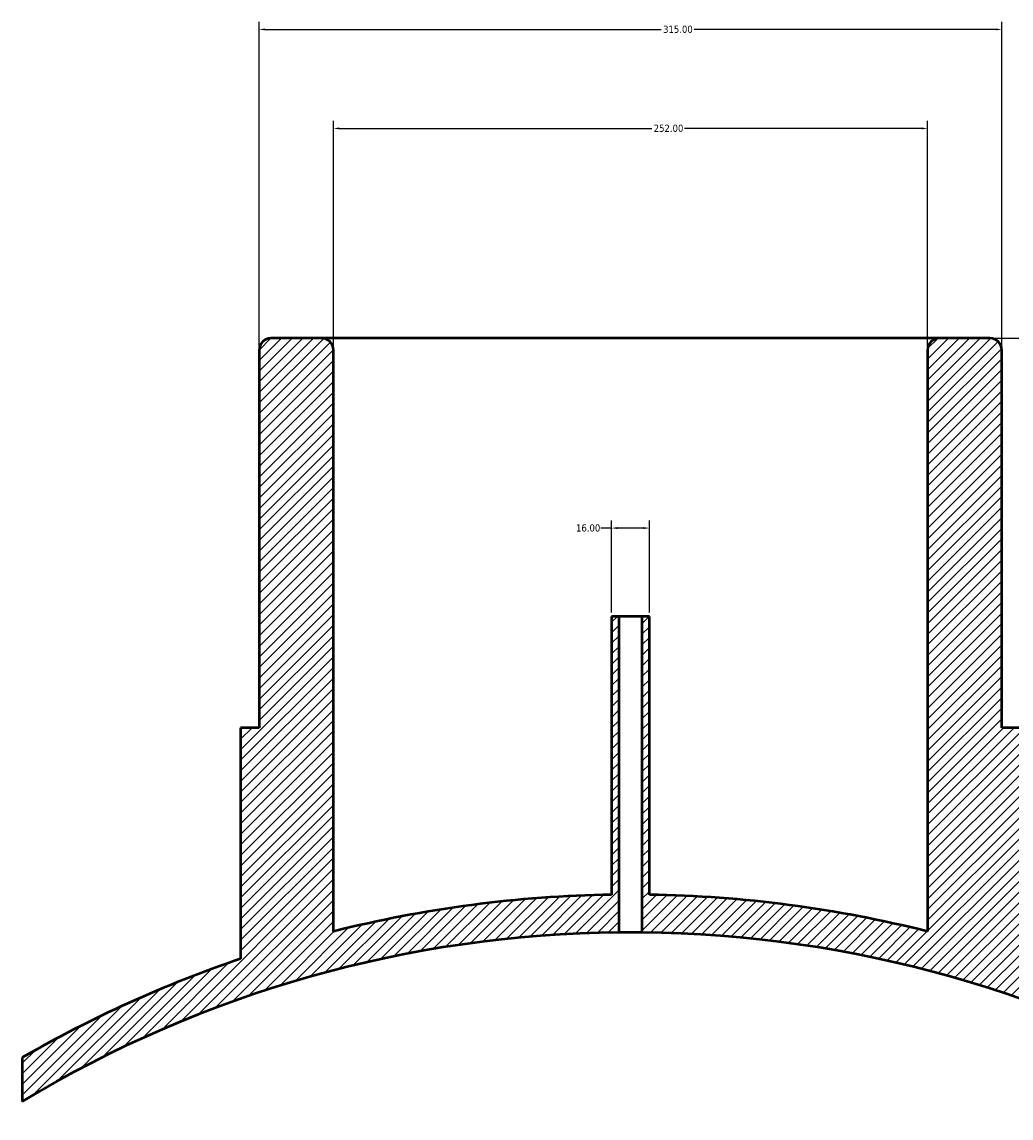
# Model space of a CAD drawing. Header units: millimetres. Extents: x -409 to 1793, y -460 to 2513.
# Tile 6 of 7: x 333 to 753, y 2048 to 2513. Entities that reach past the tile are written whole.
import ezdxf

# ---------------------------------------------------------------- set-up
doc = ezdxf.new("R2010")
doc.units = ezdxf.units.MM
for name, color, linetype, lineweight in [('Dimension (ANSI)', 7, 'Continuous', 25), ('Hatch (ANSI)', 7, 'Continuous', 18), ('Visible (ANSI)', 7, 'Continuous', 50)]:
    doc.layers.add(name, color=color, linetype=linetype, lineweight=lineweight)
doc.styles.add('Note Text (ANSI)', font='tahoma.ttf')
doc.dimstyles.new('Default - mm (ANSI)', dxfattribs={"dimtxt": 3.048, "dimasz": 2.5, "dimexe": 3.175, "dimexo": 1.6002, "dimgap": 0.8, "dimtad": 0, "dimtoh": 1, "dimrnd": 1e-08, "dimzin": 4, "dimdsep": 46, "dimtxsty": 'Note Text (ANSI)', "dimcen": 0.09, "dimdle": 10, "dimclrd": 256, "dimclre": 256, "dimclrt": 256, "dimadec": 1, "dimazin": 1, "dimtfac": 1, "dimtofl": 0, "dimtmove": 0, "dimatfit": 3, "dimfxl": 1, "dimtolj": 1, "dimtzin": 4, "dimlwd": -1, "dimlwe": -1, "dimarcsym": 0})

# ---------------------------------------------------------------- blocks, each defined once
blk = doc.blocks.new('*D7')
at = {"layer": 'Defpoints', "color": 0, "transparency": 16777216}
for p in [(749.03, 2509.77), (434.03, 2373.77), (749.03, 2373.77)]:
    blk.add_point(p, dxfattribs=at)
at = {"layer": 'Dimension (ANSI)', "transparency": 16777216}
for p, q in [((434.03, 2375.37), (434.03, 2512.94)), ((749.03, 2375.37), (749.03, 2512.94)), ((436.53, 2509.77), (604.56, 2509.77)), ((746.53, 2509.77), (618.5, 2509.77))]:
    blk.add_line(p, q, dxfattribs=at)
for points in [[(436.53, 2510.18), (436.53, 2509.35), (434.03, 2509.77)], [(746.53, 2510.18), (746.53, 2509.35), (749.03, 2509.77)]]:
    blk.add_solid(points, dxfattribs=at)
at = {"layer": 'Dimension (ANSI)', "transparency": 16777216, "insert": (605.36, 2511.36), "char_height": 3.048, "attachment_point": 1, "style": 'Note Text (ANSI)'}
blk.add_mtext('\\A1;315.00', dxfattribs=at)
blk = doc.blocks.new('*D8')
at = {"layer": 'Defpoints', "color": 0, "transparency": 16777216}
for p in [(717.53, 2467.77), (465.53, 2373.77), (717.53, 2373.77)]:
    blk.add_point(p, dxfattribs=at)
at = {"layer": 'Dimension (ANSI)', "transparency": 16777216}
for p, q in [((465.53, 2375.37), (465.53, 2470.94)), ((717.53, 2375.37), (717.53, 2470.94)), ((468.03, 2467.77), (600.57, 2467.77)), ((715.03, 2467.77), (614.49, 2467.77))]:
    blk.add_line(p, q, dxfattribs=at)
for points in [[(468.03, 2468.18), (468.03, 2467.35), (465.53, 2467.77)], [(715.03, 2468.18), (715.03, 2467.35), (717.53, 2467.77)]]:
    blk.add_solid(points, dxfattribs=at)
at = {"layer": 'Dimension (ANSI)', "transparency": 16777216, "insert": (601.37, 2469.36), "char_height": 3.048, "attachment_point": 1, "style": 'Note Text (ANSI)'}
blk.add_mtext('\\A1;252.00', dxfattribs=at)
blk = doc.blocks.new('*D9')
at = {"layer": 'Defpoints', "color": 0, "transparency": 16777216}
for p in [(599.53, 2298.24), (583.53, 2260.77), (599.53, 2260.77)]:
    blk.add_point(p, dxfattribs=at)
at = {"layer": 'Dimension (ANSI)', "transparency": 16777216}
for p, q in [((583.53, 2298.24), (579.01, 2298.24)), ((583.53, 2262.37), (583.53, 2301.42)), ((597.03, 2298.24), (586.03, 2298.24)), ((599.53, 2262.37), (599.53, 2301.42))]:
    blk.add_line(p, q, dxfattribs=at)
for points in [[(586.03, 2298.66), (586.03, 2297.83), (583.53, 2298.24)], [(597.03, 2298.66), (597.03, 2297.83), (599.53, 2298.24)]]:
    blk.add_solid(points, dxfattribs=at)
at = {"layer": 'Dimension (ANSI)', "transparency": 16777216, "insert": (568.42, 2299.83), "char_height": 3.048, "attachment_point": 1, "style": 'Note Text (ANSI)'}
blk.add_mtext('\\A1;16.00', dxfattribs=at)
blk = doc.blocks.new('*D10')
at = {"layer": 'Defpoints', "color": 0, "transparency": 16777216}
for p in [(787.12, 2086.93), (591.53, 1626.77)]:
    blk.add_point(p, dxfattribs=at)
at = {"layer": 'Dimension (ANSI)', "transparency": 16777216}
for p, q in [((778.86, 2104.81), (794.72, 2104.81)), ((794.72, 2104.81), (788.1, 2089.23))]:
    blk.add_line(p, q, dxfattribs=at)
blk.add_solid([(787.71, 2089.39), (788.48, 2089.06), (787.12, 2086.93)], dxfattribs=at)
at = {"layer": 'Dimension (ANSI)', "transparency": 16777216, "insert": (763.23, 2106.39), "char_height": 3.048, "attachment_point": 1, "style": 'Note Text (ANSI)'}
blk.add_mtext('\\A1;R500.00', dxfattribs=at)
blk = doc.blocks.new('*D11')
at = {"layer": 'Defpoints', "color": 0, "transparency": 16777216}
for p in [(722.53, 2378.77), (591.53, 1626.77), (983.53, 1626.77)]:
    blk.add_point(p, dxfattribs=at)
at = {"layer": 'Dimension (ANSI)', "transparency": 16777216}
for p, q in [((724.13, 2378.77), (986.71, 2378.77)), ((983.53, 2376.27), (983.53, 1951.74)), ((983.53, 1629.27), (983.53, 1937.8)), ((593.13, 1626.77), (986.71, 1626.77))]:
    blk.add_line(p, q, dxfattribs=at)
for points in [[(983.11, 2376.27), (983.95, 2376.27), (983.53, 2378.77)], [(983.11, 1629.27), (983.95, 1629.27), (983.53, 1626.77)]]:
    blk.add_solid(points, dxfattribs=at)
at = {"layer": 'Dimension (ANSI)', "transparency": 16777216, "insert": (981.94, 1938.6), "char_height": 3.048, "attachment_point": 1, "rotation": 90, "style": 'Note Text (ANSI)'}
blk.add_mtext('\\A1;752.00', dxfattribs=at)

msp = doc.modelspace()

# ---------------------------------------------------------------- hatches: boundary and pattern name
at = {"layer": 'Hatch (ANSI)'}
h = msp.add_hatch(dxfattribs=at)
h.set_pattern_fill('ANSI31', color=256, scale=25.4, style=0)
h.set_pattern_definition([(45, (0, 0), (-2.245064, 2.245064), [])])
edge = h.paths.add_edge_path()
edge.add_line((599.531, 2260.768), (596.331, 2260.768))
edge.add_line((596.331, 2260.768), (596.331, 2126.745))
edge.add_ellipse((591.531, 1626.768), major_axis=(499.977, -4.8), ratio=1, start_angle=59.48573, end_angle=90, ccw=False)
edge.add_line((849.531, 2055.062), (849.531, 2073.637))
edge.add_ellipse((591.531, 1626.768), major_axis=(-446.869, 258), ratio=1, start_angle=270, end_angle=281.30719)
edge.add_line((756.906, 2115.549), (756.906, 2213.568))
edge.add_line((756.906, 2213.568), (749.031, 2213.568))
edge.add_line((749.031, 2213.568), (749.031, 2373.768))
edge.add_ellipse((744.031, 2373.768), major_axis=(0, 5), ratio=1, start_angle=270, end_angle=360)
edge.add_line((744.031, 2378.768), (722.531, 2378.768))
edge.add_ellipse((722.531, 2373.768), major_axis=(-5, 0), ratio=1, start_angle=270, end_angle=360)
edge.add_line((717.531, 2373.768), (717.531, 2127.148))
edge.add_ellipse((591.531, 1626.768), major_axis=(-500.38, 126), ratio=1, start_angle=270, end_angle=283.24539)
edge.add_line((599.531, 2142.706), (599.531, 2260.768))
edge = h.paths.add_edge_path()
edge.add_line((586.731, 2260.768), (583.531, 2260.768))
edge.add_line((583.531, 2260.768), (583.531, 2142.706))
edge.add_ellipse((591.531, 1626.768), major_axis=(-515.938, -8), ratio=1, start_angle=270, end_angle=283.24539)
edge.add_line((465.531, 2127.148), (465.531, 2373.768))
edge.add_ellipse((460.531, 2373.768), major_axis=(0, 5), ratio=1, start_angle=270, end_angle=360)
edge.add_line((460.531, 2378.768), (439.031, 2378.768))
edge.add_ellipse((439.031, 2373.768), major_axis=(-5, 0), ratio=1, start_angle=270, end_angle=360)
edge.add_line((434.031, 2373.768), (434.031, 2213.568))
edge.add_line((434.031, 2213.568), (426.156, 2213.568))
edge.add_line((426.156, 2213.568), (426.156, 2115.549))
edge.add_ellipse((591.531, 1626.768), major_axis=(-488.781, -165.375), ratio=1, start_angle=270, end_angle=281.30719)
edge.add_line((333.531, 2073.637), (333.531, 2055.062))
edge.add_ellipse((591.531, 1626.768), major_axis=(428.294, 258), ratio=1, start_angle=59.48573, end_angle=90, ccw=False)
edge.add_line((586.731, 2126.745), (586.731, 2260.768))

# ---------------------------------------------------------------- linework, layer by layer
at = {"layer": 'Visible (ANSI)'}
for p, q in [((460.531, 2378.768), (439.031, 2378.768)), ((722.531, 2378.768), (460.531, 2378.768)), ((744.031, 2378.768), (722.531, 2378.768)), ((434.031, 2373.768), (434.031, 2213.568)), ((465.531, 2127.148), (465.531, 2373.768)), ((717.531, 2373.768), (717.531, 2127.148)), ((749.031, 2213.568), (749.031, 2373.768)), ((586.731, 2260.768), (583.531, 2260.768)), ((583.531, 2260.768), (583.531, 2142.706)), ((586.731, 2126.745), (586.731, 2260.768)), ((596.331, 2260.768), (586.731, 2260.768)), ((599.531, 2260.768), (596.331, 2260.768)), ((596.331, 2260.768), (596.331, 2126.745)), ((599.531, 2142.706), (599.531, 2260.768)), ((434.031, 2213.568), (426.156, 2213.568)), ((426.156, 2213.568), (426.156, 2115.549)), ((756.906, 2213.568), (749.031, 2213.568)), ((333.531, 2073.637), (333.531, 2055.062))]:
    msp.add_line(p, q, dxfattribs=at)
for centre, radius, start, end in [((439.031, 2373.768), 5, 90, 180), ((460.531, 2373.768), 5, 0, 90), ((722.531, 2373.768), 5, 90, 180), ((744.031, 2373.768), 5, 0, 90), ((591.531, 1626.768), 516, 90.88834, 104.13374), ((591.531, 1626.768), 516, 75.86626, 89.11166), ((591.531, 1626.768), 500, 90.55005, 121.06432), ((591.531, 1626.768), 500, 58.93568, 89.44995), ((591.531, 1626.768), 516, 108.69281, 120)]:
    msp.add_arc(centre, radius, start, end, dxfattribs=at)
msp.add_open_spline([(596.331, 2126.745), (596.331, 2126.745), (596.211, 2126.746), (595.721, 2126.751), (595.352, 2126.754), (594.499, 2126.76), (593.959, 2126.763), (592.777, 2126.767), (592.134, 2126.768), (590.929, 2126.768), (590.286, 2126.767), (589.103, 2126.763), (588.563, 2126.76), (587.711, 2126.754), (587.342, 2126.751), (586.852, 2126.746), (586.731, 2126.745), (586.731, 2126.745)], degree=3, knots=[0, 0, 0, 0, 0.1808108, 0.1808108, 0.3616216, 0.3616216, 0.5424324, 0.5424324, 0.7232432, 0.7232432, 0.904054, 0.904054, 1.0848648, 1.0848648, 1.2656756, 1.2656756, 1.4464864, 1.4464864, 1.4464864, 1.4464864], dxfattribs=at)

# ---------------------------------------------------------------- dimensions: what is measured, and where the dimension line sits
at = {"layer": 'Dimension (ANSI)'}
for base, p1, p2, angle, override, picture, middle in [((749.031, 2509.768), (434.031, 2373.768), (749.031, 2373.768), 180, {"dimgap": 0.8, "dimtoh": 0, "dimdec": 2, "dimtol": 0, "dimlim": 0, "dimtp": 0, "dimtm": 0, "dimtdec": 2, "dimatfit": 1}, '*D7', (611.531, 2509.768)), ((983.531, 1626.768), (722.531, 2378.768), (591.531, 1626.768), 270, {"dimgap": 0.8, "dimtoh": 0, "dimdec": 2, "dimtol": 0, "dimlim": 0, "dimtp": 0, "dimtm": 0, "dimtdec": 2, "dimatfit": 1}, '*D11', (983.531, 1944.768)), ((599.531, 2298.242), (583.531, 2260.768), (599.531, 2260.768), 180, {"dimgap": 0.8, "dimtoh": 0, "dimdec": 2, "dimtol": 0, "dimlim": 0, "dimtp": 0, "dimtm": 0, "dimtdec": 2, "dimatfit": 2}, '*D9', (573.317, 2298.242))]:
    dim = msp.add_linear_dim(base=base, p1=p1, p2=p2, angle=angle, dimstyle='Default - mm (ANSI)', override=override, dxfattribs=at)
    dim.commit()
    dim.dimension.update_dxf_attribs({"geometry": picture, "text_midpoint": middle, "dimtype": 160})
dim = msp.add_linear_dim(base=(717.531, 2467.768), p1=(465.531, 2373.768), p2=(717.531, 2373.768), dimstyle='Default - mm (ANSI)', override={"dimgap": 0.8, "dimtoh": 0, "dimdec": 2, "dimtol": 0, "dimlim": 0, "dimtp": 0, "dimtm": 0, "dimtdec": 2, "dimatfit": 1}, dxfattribs=at)
dim.commit()
dim.dimension.update_dxf_attribs({"geometry": '*D8', "text_midpoint": (607.531, 2467.768), "dimtype": 160})
dim = msp.add_radius_dim(center=(591.531, 1626.768), mpoint=(787.119, 2086.926), dimstyle='Default - mm (ANSI)', override={"dimgap": 0.8, "dimtih": 1, "dimdec": 2, "dimlfac": 1, "dimcen": 0, "dimtol": 0, "dimlim": 0, "dimtp": 0, "dimtm": 0, "dimtdec": 2}, dxfattribs=at)
dim.commit()
dim.dimension.update_dxf_attribs({"geometry": '*D10', "text_midpoint": (770.643, 2104.808), "dimtype": 164})

doc.saveas('drawing.dxf')
